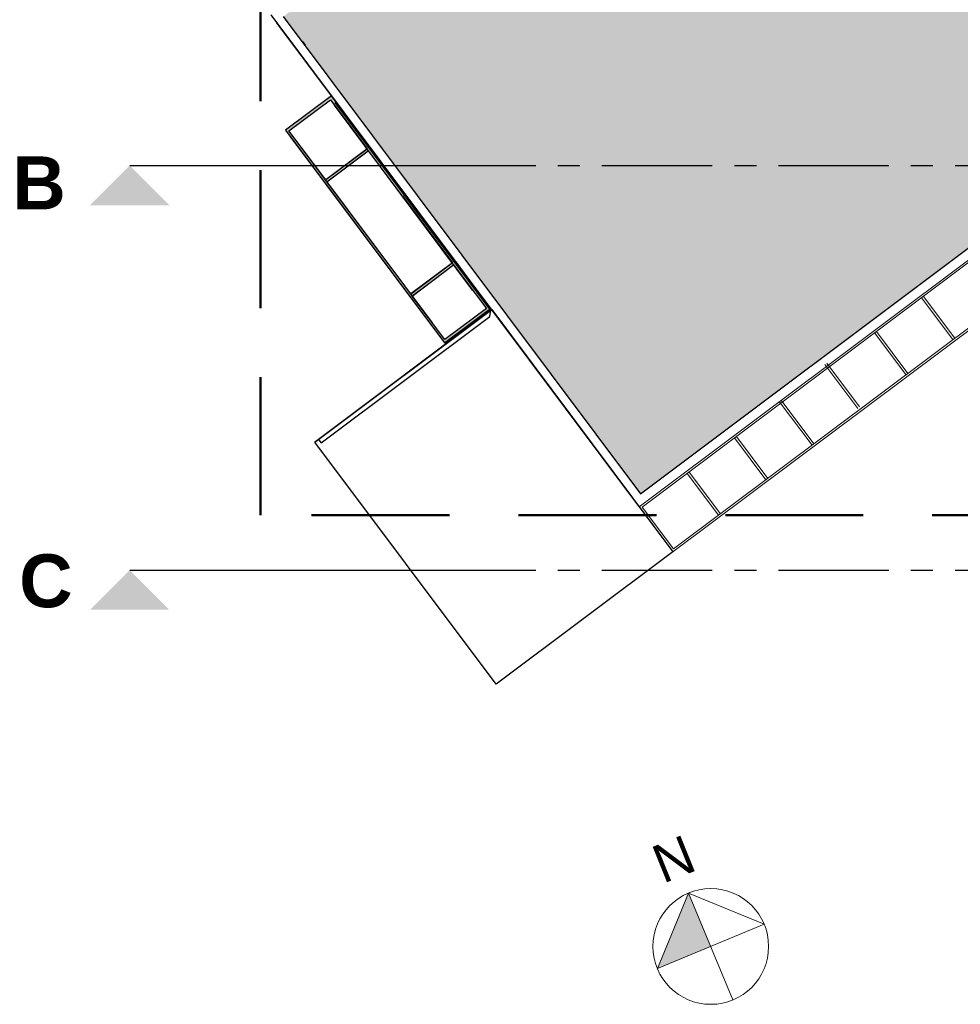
# Model space of a CAD drawing. Extents: x -155768 to 32626, y 53734 to 472609.
# Tile 21 of 33: x 12481 to 14612, y 142723 to 144954. Entities that reach past the tile are written whole.
import ezdxf
from ezdxf.enums import TextEntityAlignment as Align

# ---------------------------------------------------------------- set-up
doc = ezdxf.new("R2010")
doc.units = 0
doc.header["$MEASUREMENT"] = 0
for name, pattern in [('AXES', [4, 2.5, -0.5, 0.5, -0.5]), ('AXESx2', [4, 2.5, -0.5, 0.5, -0.5]), ('CACHE2', [937.5, 625, -312.5])]:
    doc.linetypes.add(name, pattern=pattern)
doc.layers.add('Aucune', color=7, linetype='Continuous', lineweight=5)
doc.layers.add('Voirie nouvelle', color=7, linetype='Continuous')
doc.styles.add('STYLE_GENERE_1', font='arial.ttf')
doc.styles.add('STYLE_GENERE_6', font='arialbd.ttf')

msp = doc.modelspace()

# ---------------------------------------------------------------- hatches: boundary and pattern name
h = msp.add_hatch(color=253)
h.dxf.hatch_style = 1
h.paths.add_polyline_path([(14731.978, 144512.792), (16193.715, 144512.792), (16193.715, 145430.986, -0.04707725), (16177.486, 145422.914, 0.11943218), (16144.725, 145438.076, 0.16299999), (16181.503, 145445.817, -0.01655755), (16193.715, 145442.231), (16193.715, 145893.103), (14322.302, 145893.103), (13078.518, 144960.578), (13887.561, 143879.698)])
at = {"linetype": 'Continuous', "lineweight": 60}
h = msp.add_hatch(color=253, dxfattribs=at)
h.paths.add_polyline_path([(13547.877, 144299.292), (13187.572, 144780.732), (13083.743, 144703.027), (13444.048, 144221.587)], flags=0)
h.paths.add_polyline_path([(13174.532, 144590.478), (13091.326, 144701.812), (13185.318, 144772.057), (13268.524, 144660.723)], flags=0)
h.paths.add_polyline_path([(13253.944, 144483.808), (13177.156, 144586.554), (13270.967, 144656.664), (13347.755, 144553.917), (13348.216, 144554.262), (13461.56, 144402.601), (13367.316, 144332.167), (13253.972, 144483.828)], flags=0)
h.paths.add_polyline_path([(13370.556, 144327.325), (13464.317, 144397.975), (13538.565, 144299.439), (13444.804, 144228.789)], flags=0)
at = {"linetype": 'Continuous', "lineweight": 20}
msp.add_hatch(color=256, dxfattribs=at).paths.add_polyline_path([(14047.079, 142854.098), (13996.876, 142975.139), (13926.037, 142803.894)], flags=0)

# ---------------------------------------------------------------- linework, layer by layer
at = {"linetype": 'CACHE2', "lineweight": 50, "ltscale": 0.5}
for p, q in [((13026.456, 143831.27), (13026.456, 146089.595)), ((16267.632, 143831.27), (13026.456, 143831.27))]:
    msp.add_line(p, q, dxfattribs=at)
at = {"color": 253, "linetype": 'Continuous'}
for p, q in [((13050.059, 144964.238), (13883.543, 143851.689)), ((13078.518, 144960.578), (13887.561, 143879.698)), ((13507.126, 144341.162), (13194.647, 144759.626)), ((13546.29, 144298.104), (13195.891, 144766.309)), ((13412.518, 144263.717), (13093.648, 144689.792)), ((13416.521, 144266.713), (13100.923, 144688.97)), ((13887.561, 143879.698), (14731.978, 144512.792)), ((13548.545, 144295.179), (13157.923, 144002.762)), ((13276.293, 144091.431), (13276.182, 144091.58)), ((13157.902, 144002.791), (13149.898, 143996.795))]:
    msp.add_line(p, q, dxfattribs=at)
at = {"color": 253, "linetype": 'Continuous', "lineweight": 20}
for p, q in [((13354.107, 144558.389), (13062.731, 144946.542)), ((13268.958, 144661.138), (13174.576, 144590.419)), ((13271.794, 144656.931), (13177.412, 144586.212)), ((14739.726, 144491.115), (13884.741, 143850.098)), ((14737.222, 144483.275), (13891.604, 143849.281)), ((13550.425, 144296.586), (13470.108, 144404.841)), ((13461.268, 144402.021), (13366.886, 144331.303)), ((13464.104, 144397.815), (13369.722, 144327.096)), ((14785.323, 144364.553), (13961.348, 143747.941)), ((14779.337, 144366.419), (13962.619, 143754.555)), ((14524.788, 144323.738), (14595.681, 144229.182)), ((14528.789, 144326.737), (14599.852, 144231.954)), ((13149.972, 143996.697), (13550.425, 144296.586)), ((13542.439, 144295.306), (13448.057, 144224.587)), ((14422.249, 144247.127), (14493.27, 144152.4)), ((14418.249, 144244.127), (14489.171, 144149.531)), ((14305.674, 144172.565), (14380.478, 144072.792)), ((14309.675, 144175.564), (14383.862, 144076.614)), ((14206.34, 144091.673), (14280.527, 143992.723)), ((14202.339, 144088.674), (14276.525, 143989.725)), ((14100.911, 144006.205), (14171.831, 143911.291)), ((14105.053, 144009.045), (14176, 143914.415)), ((13993.744, 143925.471), (14064.37, 143831.27)), ((13997.744, 143928.47), (14068.69, 143833.843)), ((13884.743, 143850.099), (13961.34, 143747.935)), ((13891.605, 143849.281), (13962.623, 143754.558))]:
    msp.add_line(p, q, dxfattribs=at)
at = {"color": 253, "linetype": 'Continuous', "lineweight": 25}
msp.add_line((13122.164, 144904.052), (13128.222, 144895.967), dxfattribs=at)
at = {"linetype": 'AXESx2', "lineweight": 30, "ltscale": 1000}
for p, q in [((12730.4, 144623.08), (13400.42, 144623.08)), ((12730.4, 143706.556), (13400.42, 143706.556))]:
    msp.add_line(p, q, dxfattribs=at)
at = {"linetype": 'AXES', "ltscale": 100}
for p, q in [((13400.42, 144623.08), (16131.468, 144623.08)), ((13400.42, 143706.556), (16131.468, 143706.556))]:
    msp.add_line(p, q, dxfattribs=at)
at = {"color": 253}
for p, q in [((13149.898, 143996.795), (13550.591, 144296.708)), ((13548.545, 144295.179), (13157.923, 144002.762)), ((13546.54, 144281.186), (13548.545, 144295.179)), ((13550.591, 144296.708), (13961.34, 143747.935)), ((13163.919, 143994.759), (13546.54, 144281.186)), ((13157.923, 144002.762), (13163.919, 143994.759)), ((13560.646, 143448.022), (13149.898, 143996.795)), ((13961.34, 143747.935), (13560.646, 143448.022))]:
    msp.add_line(p, q, dxfattribs=at)
at = {"linetype": 'Continuous', "lineweight": 20}
for p, q in [((13926.037, 142803.894), (13996.876, 142975.139)), ((13996.876, 142975.139), (14097.282, 142733.056)), ((13996.876, 142975.139), (14168.121, 142904.301)), ((14168.121, 142904.301), (13926.037, 142803.894))]:
    msp.add_line(p, q, dxfattribs=at)
at = {"color": 253, "linetype": 'Continuous', "flags": 128}
for points in [[(13547.877, 144299.292), (13187.572, 144780.732), (13083.743, 144703.027), (13444.048, 144221.587)], [(13174.532, 144590.478), (13091.326, 144701.812), (13185.318, 144772.057), (13268.524, 144660.723)], [(13253.944, 144483.808), (13177.156, 144586.554), (13270.967, 144656.664), (13347.755, 144553.917), (13348.216, 144554.262), (13461.56, 144402.601), (13367.316, 144332.167), (13253.972, 144483.828)], [(13370.556, 144327.325), (13464.317, 144397.975), (13538.565, 144299.439), (13444.804, 144228.789)]]:
    msp.add_lwpolyline(points, close=True, dxfattribs=at)
at = {"linetype": 'Continuous', "lineweight": 20}
msp.add_circle((14047.079, 142854.098), 131.04, dxfattribs=at)
at = {"layer": 'Aucune', "color": 7, "linetype": 'Continuous', "lineweight": 15}
for points in [[(12640.544, 144533.224), (12820.256, 144533.224), (12730.4, 144623.08)], [(12640.544, 143616.7), (12820.256, 143616.7), (12730.4, 143706.556)]]:
    msp.add_solid(points, dxfattribs=at)

# ---------------------------------------------------------------- texts
at = {"layer": 'Aucune', "color": 7, "linetype": 'Continuous', "lineweight": 50, "char_height": 120, "attachment_point": 1, "line_spacing_factor": 0.975772, "style": 'STYLE_GENERE_6'}
for s, insert in [('B', (12464.614, 144643.819)), ('C', (12479.998, 143742.517))]:
    msp.add_mtext(s, dxfattribs=dict(at, insert=insert))
at = {"layer": 'Voirie nouvelle', "color": 7, "lineweight": 20, "style": 'STYLE_GENERE_1'}
msp.add_attdef('N', text='N', height=86.625, rotation=22.004807, dxfattribs=at).set_placement((13948.401, 142971.651), align=Align.BOTTOM_LEFT)

doc.saveas('drawing.dxf')
